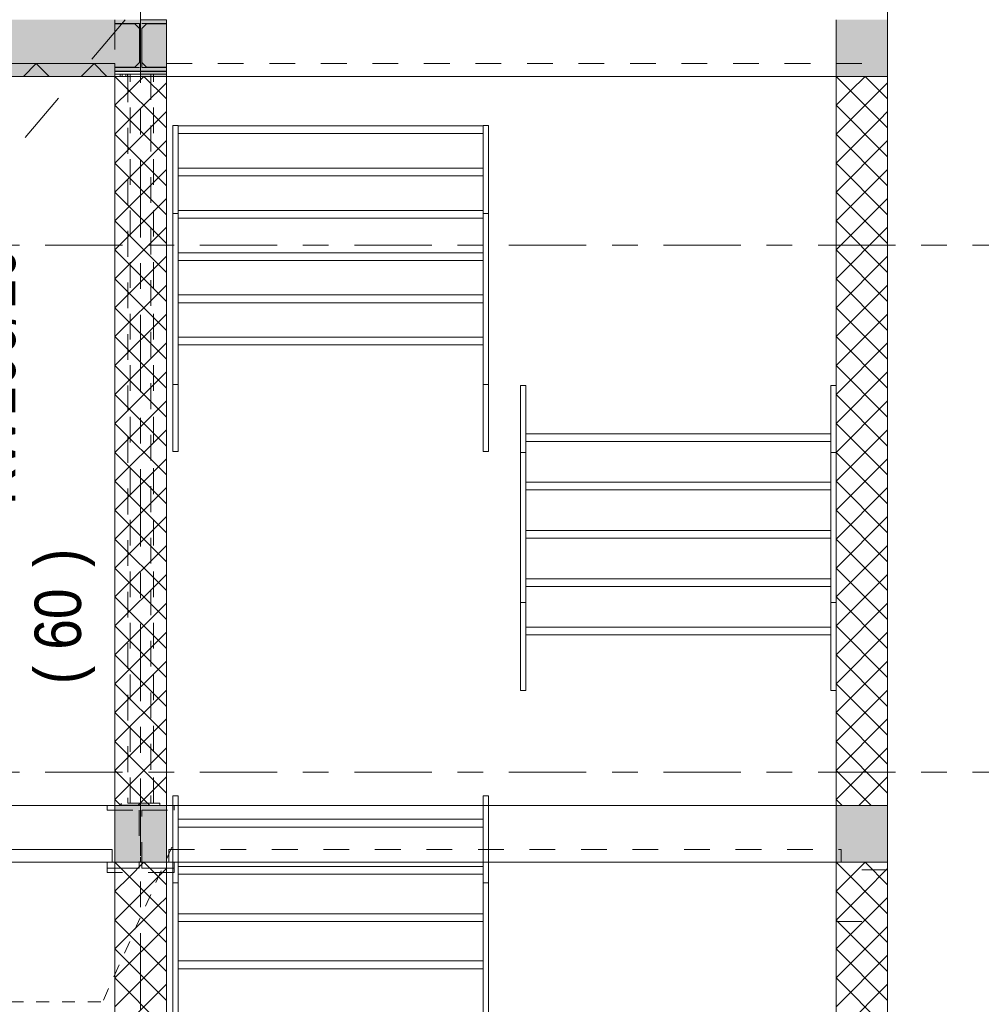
# Model space of a CAD drawing. Header units: millimetres. Extents: x -914 to -73, y -1403 to -809.
# Tile 76 of 79: x -190 to -153, y -944 to -906. Entities that reach past the tile are written whole.
import ezdxf

# ---------------------------------------------------------------- set-up
doc = ezdxf.new("R2010")
doc.units = ezdxf.units.MM
for name, pattern in [('XKITLINE00', [0]), ('XKITLINE01', [4, 1, -1, 1, -1]), ('XKITLINE02', [4, 2, -2]), ('XKITLINE03', [6, 3, -1, 1, -1]), ('XKITLINE04', [3, 0.5, -0.5, 0.5, -0.5, 0.5, -0.5])]:
    doc.linetypes.add(name, pattern=pattern)
for name, color, linetype, lineweight in [('Bout', 3, 'Continuous', 0), ('Onderdeel', 2, 'Continuous', 0), ('Onderdeel label', 2, 'Continuous', 0), ('Stramien', 4, 'Continuous', 0)]:
    doc.layers.add(name, color=color, linetype=linetype, lineweight=lineweight)
doc.styles.add('ARIAL', font='arial.ttf')

msp = doc.modelspace()

# ---------------------------------------------------------------- hatches: boundary and pattern name
at = {"layer": 'Onderdeel'}
for points in [[(-237.716, -908.314), (-237.716, -906.114), (-185.219, -906.114), (-185.219, -908.114), (-186.219, -908.114), (-186.22, -908.314)], [(-185.219, -908.314), (-185.219, -906.114), (-184.219, -906.114), (-184.219, -908.314)], [(-158.219, -908.314), (-158.219, -906.114), (-156.219, -906.114), (-156.219, -908.314)], [(-236.416, -908.314), (-236.416, -907.814), (-186.219, -907.814), (-186.219, -908.314)], [(-186.218, -938.814), (-186.218, -936.614), (-185.218, -936.614), (-185.218, -938.814)], [(-185.217, -938.814), (-185.217, -936.614), (-184.217, -936.614), (-184.217, -938.814)], [(-158.219, -938.814), (-158.219, -936.614), (-156.219, -936.614), (-156.219, -938.814)]]:
    msp.add_hatch(color=256, dxfattribs=at).paths.add_polyline_path(points, flags=17)

# ---------------------------------------------------------------- linework, layer by layer
at = {"layer": 'Bout', "linetype": 'XKITLINE00', "lineweight": 0}
for p, q in [((-186.007, -908.314), (-186.007, -908.224)), ((-185.949, -908.124), (-185.949, -908.114)), ((-185.938, -908.314), (-185.938, -908.224)), ((-185.799, -908.314), (-185.799, -908.224)), ((-185.789, -908.124), (-185.789, -908.114)), ((-185.73, -908.314), (-185.73, -908.224))]:
    msp.add_line(p, q, dxfattribs=at)
at = {"layer": 'Onderdeel', "linetype": 'XKITLINE01', "lineweight": 0}
for p, q in [((-184.219, -906.114), (-186.219, -906.114)), ((-186.219, -906.264), (-186.219, -906.114)), ((-186.219, -906.264), (-185.264, -906.264)), ((-185.444, -906.274), (-186.219, -906.274)), ((-186.219, -906.274), (-186.219, -907.954)), ((-185.444, -906.274), (-186.219, -906.274)), ((-186.219, -906.274), (-186.219, -907.954)), ((-185.264, -906.454), (-185.444, -906.274)), ((-185.264, -906.454), (-185.444, -906.274)), ((-185.264, -906.264), (-185.264, -907.964)), ((-185.264, -907.774), (-185.264, -906.454)), ((-185.264, -907.774), (-185.264, -906.454)), ((-185.219, -908.314), (-185.219, -906.114)), ((-185.219, -906.114), (-185.219, -908.114)), ((-185.174, -907.964), (-185.174, -906.264)), ((-185.174, -906.264), (-184.219, -906.264)), ((-184.994, -906.274), (-185.174, -906.454)), ((-184.994, -906.274), (-185.174, -906.454)), ((-185.174, -906.454), (-185.174, -907.774)), ((-185.174, -906.454), (-185.174, -907.774)), ((-184.219, -906.274), (-184.994, -906.274)), ((-184.219, -906.274), (-184.994, -906.274)), ((-184.219, -906.264), (-184.219, -906.114)), ((-184.219, -906.114), (-184.219, -908.314)), ((-184.219, -908.314), (-184.219, -906.114)), ((-184.219, -907.954), (-184.219, -906.274)), ((-184.219, -907.954), (-184.219, -906.274)), ((-158.219, -908.314), (-158.219, -906.114)), ((-156.219, -908.114), (-156.219, -906.114)), ((-186.219, -907.814), (-236.416, -907.814)), ((-236.416, -907.814), (-186.219, -907.814)), ((-186.219, -908.314), (-186.219, -907.814)), ((-186.219, -908.314), (-186.219, -907.814)), ((-186.219, -908.314), (-186.219, -907.814)), ((-186.219, -908.314), (-186.219, -907.814)), ((-186.219, -907.954), (-185.444, -907.954)), ((-186.219, -907.954), (-185.444, -907.954)), ((-185.264, -907.964), (-186.219, -907.964)), ((-186.219, -907.964), (-186.219, -908.114)), ((-185.444, -907.954), (-185.264, -907.774)), ((-185.444, -907.954), (-185.264, -907.774)), ((-185.174, -907.774), (-184.994, -907.954)), ((-185.174, -907.774), (-184.994, -907.954)), ((-184.219, -907.964), (-185.174, -907.964)), ((-184.994, -907.954), (-184.219, -907.954)), ((-184.994, -907.954), (-184.219, -907.954)), ((-184.219, -908.314), (-184.219, -907.814)), ((-184.219, -908.314), (-184.219, -907.814)), ((-184.219, -907.814), (-156.219, -907.814)), ((-184.219, -907.814), (-184.219, -908.314)), ((-184.219, -907.814), (-156.219, -907.814)), ((-184.219, -908.114), (-184.219, -907.964)), ((-156.219, -907.814), (-156.219, -908.314)), ((-156.219, -908.314), (-156.219, -907.814)), ((-156.219, -908.314), (-156.219, -907.814)), ((-236.416, -908.314), (-186.219, -908.314)), ((-236.416, -908.314), (-186.219, -908.314)), ((-186.219, -908.114), (-184.219, -908.114)), ((-186.219, -936.614), (-186.219, -908.314)), ((-184.719, -908.224), (-185.719, -908.224)), ((-185.719, -908.314), (-185.719, -936.524)), ((-185.619, -936.524), (-185.619, -908.224)), ((-185.219, -908.114), (-184.219, -908.114)), ((-184.219, -908.124), (-185.219, -908.124)), ((-185.219, -908.224), (-184.219, -908.224)), ((-184.219, -908.314), (-185.219, -908.314)), ((-184.819, -908.224), (-184.819, -936.524)), ((-184.719, -936.524), (-184.719, -908.224)), ((-184.218, -908.314), (-184.219, -908.114)), ((-184.219, -908.224), (-184.219, -908.124)), ((-158.219, -908.314), (-184.219, -908.314)), ((-184.219, -908.314), (-184.219, -936.614)), ((-184.219, -908.314), (-184.219, -908.314)), ((-184.219, -936.614), (-184.219, -908.314)), ((-184.219, -908.314), (-156.223, -908.314)), ((-156.219, -908.314), (-184.219, -908.314)), ((-184.219, -908.314), (-156.219, -908.314)), ((-158.219, -936.614), (-158.219, -908.314)), ((-158.219, -908.314), (-158.219, -908.314)), ((-158.219, -936.614), (-158.219, -908.314)), ((-156.223, -908.314), (-156.219, -908.114)), ((-156.223, -908.314), (-156.219, -908.114)), ((-183.967, -920.272), (-183.967, -910.218)), ((-183.767, -920.272), (-183.767, -910.218)), ((-183.767, -910.235), (-183.767, -910.535)), ((-171.917, -920.272), (-171.917, -910.217)), ((-171.917, -910.235), (-171.917, -910.535)), ((-171.717, -920.272), (-171.717, -910.217)), ((-183.767, -912.176), (-183.767, -911.876)), ((-183.767, -911.876), (-183.767, -911.876)), ((-171.917, -912.176), (-171.917, -911.876)), ((-183.767, -913.517), (-183.767, -913.817)), ((-183.767, -913.817), (-183.767, -913.517)), ((-183.767, -913.517), (-183.767, -913.517)), ((-183.767, -913.517), (-183.767, -913.517)), ((-171.917, -913.817), (-171.917, -913.517)), ((-171.917, -913.817), (-171.917, -913.517)), ((-183.767, -913.817), (-183.767, -913.817)), ((-183.767, -913.817), (-183.767, -913.817)), ((-183.767, -915.157), (-183.767, -915.457)), ((-183.767, -915.457), (-183.767, -915.157)), ((-183.767, -915.157), (-183.767, -915.157)), ((-183.767, -915.157), (-183.767, -915.157)), ((-171.917, -915.457), (-171.917, -915.157)), ((-171.917, -915.457), (-171.917, -915.157)), ((-183.767, -915.457), (-183.767, -915.457)), ((-183.767, -915.457), (-183.767, -915.457)), ((-183.767, -916.798), (-183.767, -917.098)), ((-183.767, -917.098), (-183.767, -916.798)), ((-183.767, -916.798), (-183.767, -916.798)), ((-183.767, -916.798), (-183.767, -916.798)), ((-183.767, -917.098), (-183.767, -917.098)), ((-183.767, -917.098), (-183.767, -917.098)), ((-171.917, -917.098), (-171.917, -916.798)), ((-171.917, -917.098), (-171.917, -916.798)), ((-183.767, -918.739), (-183.767, -918.439)), ((-171.917, -918.739), (-171.917, -918.439)), ((-183.967, -922.872), (-183.967, -920.272)), ((-183.967, -920.272), (-183.767, -920.272)), ((-183.967, -922.872), (-183.967, -920.272)), ((-183.967, -920.272), (-183.767, -920.272)), ((-183.967, -922.872), (-183.967, -920.272)), ((-183.767, -920.272), (-183.767, -922.872)), ((-183.767, -922.872), (-183.767, -920.272)), ((-183.767, -922.872), (-183.767, -920.272)), ((-171.917, -920.272), (-171.717, -920.272)), ((-171.917, -922.872), (-171.917, -920.272)), ((-171.717, -920.272), (-171.917, -920.272)), ((-171.917, -920.272), (-171.917, -922.872)), ((-171.917, -922.872), (-171.917, -920.272)), ((-171.717, -920.272), (-171.717, -922.872)), ((-171.717, -922.872), (-171.717, -920.272)), ((-171.717, -922.872), (-171.717, -920.272)), ((-170.469, -922.914), (-170.469, -920.314)), ((-170.269, -920.314), (-170.269, -922.914)), ((-158.419, -920.314), (-158.419, -922.914)), ((-158.219, -920.314), (-158.219, -928.729)), ((-158.219, -922.914), (-158.219, -920.314)), ((-170.269, -922.489), (-170.269, -922.189)), ((-158.419, -922.489), (-158.419, -922.189)), ((-183.967, -922.872), (-183.967, -922.872)), ((-171.917, -922.872), (-171.917, -922.872)), ((-171.917, -922.872), (-171.917, -922.872)), ((-170.469, -922.914), (-170.269, -922.914)), ((-170.269, -922.914), (-170.469, -922.914)), ((-158.419, -922.914), (-158.219, -922.914)), ((-158.419, -922.914), (-158.219, -922.914)), ((-170.269, -924.364), (-170.269, -924.064)), ((-158.419, -924.364), (-158.419, -924.064)), ((-170.269, -926.239), (-170.269, -925.939)), ((-158.419, -926.239), (-158.419, -925.939)), ((-170.269, -928.114), (-170.269, -927.814)), ((-158.419, -928.114), (-158.419, -927.814)), ((-183.921, -936.614), (-186.521, -936.614)), ((-186.521, -936.614), (-186.521, -936.789)), ((-185.219, -936.614), (-186.219, -936.614)), ((-186.218, -936.614), (-186.219, -936.614)), ((-184.469, -936.524), (-185.969, -936.524)), ((-185.969, -936.524), (-185.969, -936.604)), ((-185.969, -936.524), (-185.969, -936.604)), ((-185.969, -936.604), (-184.469, -936.604)), ((-185.719, -936.524), (-184.719, -936.524)), ((-185.221, -936.614), (-185.219, -936.614)), ((-185.22, -936.614), (-185.22, -938.814)), ((-185.219, -936.614), (-157.219, -936.614)), ((-184.469, -936.604), (-184.469, -936.524)), ((-184.469, -936.604), (-184.469, -936.524)), ((-184.217, -936.614), (-184.219, -936.614)), ((-184.219, -936.614), (-184.219, -936.614)), ((-184.218, -936.614), (-184.217, -936.614)), ((-184.218, -938.814), (-184.218, -936.614)), ((-184.218, -938.814), (-184.218, -936.614)), ((-183.767, -936.614), (-183.967, -936.614)), ((-183.767, -936.614), (-183.967, -936.614)), ((-183.921, -936.789), (-183.921, -936.614)), ((-171.717, -936.614), (-171.917, -936.614)), ((-171.717, -936.614), (-171.917, -936.614)), ((-158.219, -936.614), (-158.219, -936.614)), ((-158.219, -938.814), (-158.219, -936.614)), ((-158.219, -938.814), (-158.219, -936.614)), ((-156.219, -936.614), (-156.219, -938.814)), ((-156.219, -936.614), (-156.219, -936.614)), ((-156.219, -936.614), (-156.219, -938.814)), ((-186.521, -936.789), (-185.271, -936.789)), ((-185.271, -936.789), (-185.271, -939.039)), ((-185.171, -939.039), (-185.171, -936.789)), ((-185.171, -936.789), (-183.921, -936.789)), ((-236.416, -938.314), (-186.319, -938.314)), ((-186.32, -938.314), (-186.319, -938.314)), ((-186.319, -938.314), (-186.32, -938.314)), ((-186.319, -938.814), (-186.319, -938.314)), ((-186.319, -938.314), (-186.319, -938.814)), ((-184.121, -938.814), (-184.121, -938.314)), ((-184.121, -938.814), (-184.121, -938.314)), ((-184.121, -938.314), (-158.019, -938.314)), ((-184.121, -938.314), (-184.121, -938.814)), ((-184.121, -938.314), (-158.019, -938.314)), ((-158.019, -938.314), (-158.019, -938.814)), ((-158.019, -938.814), (-158.019, -938.314)), ((-158.019, -938.814), (-158.019, -938.314)), ((-236.416, -938.814), (-186.319, -938.814)), ((-186.519, -938.814), (-186.519, -938.814)), ((-185.269, -938.814), (-186.519, -938.814)), ((-186.319, -938.814), (-186.32, -938.814)), ((-186.319, -938.814), (-186.32, -938.814)), ((-185.22, -938.814), (-186.218, -938.814)), ((-185.269, -938.814), (-185.269, -938.814)), ((-185.269, -939.039), (-185.269, -938.814)), ((-185.22, -938.814), (-185.219, -938.814)), ((-185.171, -938.814), (-185.171, -938.814)), ((-185.171, -938.814), (-185.171, -939.039)), ((-183.921, -938.814), (-185.171, -938.814)), ((-185.171, -938.814), (-185.171, -938.814)), ((-185.171, -938.814), (-183.921, -938.814)), ((-184.218, -986.114), (-184.218, -938.814)), ((-184.218, -938.814), (-184.217, -938.814)), ((-184.217, -938.814), (-184.218, -938.814)), ((-184.218, -986.114), (-184.218, -938.814)), ((-184.218, -938.814), (-184.218, -938.814)), ((-184.218, -938.814), (-184.218, -986.114)), ((-184.218, -986.114), (-184.218, -938.814)), ((-184.218, -938.814), (-184.217, -938.814)), ((-184.218, -938.814), (-184.217, -938.814)), ((-158.019, -938.814), (-184.121, -938.814)), ((-184.121, -938.814), (-158.019, -938.814)), ((-183.767, -938.814), (-183.967, -938.814)), ((-183.767, -938.814), (-183.967, -938.814)), ((-183.921, -938.814), (-183.921, -938.814)), ((-183.921, -939.039), (-183.921, -938.814)), ((-171.717, -938.814), (-171.917, -938.814)), ((-171.717, -938.814), (-171.917, -938.814)), ((-158.219, -938.814), (-158.219, -986.114)), ((-156.219, -938.814), (-156.219, -938.814)), ((-186.521, -939.039), (-186.521, -939.039)), ((-186.519, -939.039), (-186.519, -939.039)), ((-186.519, -939.039), (-185.271, -939.039)), ((-185.269, -939.039), (-186.218, -939.039)), ((-183.921, -939.214), (-186.218, -939.214)), ((-185.269, -939.039), (-185.269, -939.039)), ((-185.171, -939.039), (-185.171, -939.039)), ((-185.171, -939.039), (-183.921, -939.039)), ((-183.921, -939.039), (-185.171, -939.039)), ((-183.921, -939.039), (-183.921, -939.039)), ((-183.921, -939.214), (-183.921, -939.039)), ((-183.767, -939.28), (-183.767, -938.98)), ((-171.917, -939.28), (-171.917, -938.98)), ((-156.219, -939.114), (-158.219, -939.114)), ((-158.219, -939.114), (-158.219, -941.114)), ((-156.219, -941.114), (-156.219, -939.114)), ((-183.767, -941.114), (-183.767, -940.814)), ((-171.917, -941.114), (-171.917, -940.814)), ((-158.219, -941.114), (-156.219, -941.114)), ((-158.219, -941.114), (-156.219, -941.114)), ((-183.767, -942.947), (-183.767, -942.647)), ((-171.917, -942.947), (-171.917, -942.647))]:
    msp.add_line(p, q, dxfattribs=at)
at = {"layer": 'Onderdeel', "linetype": 'XKITLINE00', "lineweight": 0}
for p, q in [((-184.219, -906.114), (-184.219, -908.314)), ((-158.219, -906.114), (-158.219, -908.314)), ((-156.219, -908.314), (-156.219, -906.114)), ((-236.416, -907.814), (-186.219, -907.814)), ((-189.77, -908.314), (-189.27, -907.814)), ((-188.77, -908.314), (-189.27, -907.814)), ((-187.525, -908.314), (-187.025, -907.814)), ((-186.525, -908.314), (-187.025, -907.814)), ((-186.219, -907.814), (-186.219, -908.314)), ((-186.219, -908.314), (-236.416, -908.314)), ((-186.219, -908.114), (-185.219, -908.114)), ((-186.219, -908.124), (-186.219, -908.224)), ((-185.219, -908.124), (-186.219, -908.124)), ((-185.219, -908.224), (-186.219, -908.224)), ((-186.219, -908.314), (-186.219, -908.314)), ((-186.219, -908.314), (-186.219, -908.314)), ((-184.219, -910.314), (-186.219, -908.314)), ((-186.219, -908.314), (-186.219, -908.314)), ((-186.219, -908.314), (-186.219, -908.314)), ((-184.219, -908.314), (-186.219, -908.314)), ((-186.219, -936.614), (-186.219, -908.314)), ((-185.719, -908.224), (-185.719, -908.314)), ((-185.657, -908.875), (-185.096, -908.314)), ((-185.219, -908.114), (-185.219, -908.114)), ((-185.219, -908.314), (-185.219, -908.114)), ((-185.219, -908.314), (-185.219, -908.314)), ((-184.219, -909.191), (-185.096, -908.314)), ((-184.219, -908.314), (-184.219, -908.314)), ((-184.219, -908.314), (-184.219, -936.614)), ((-184.219, -908.314), (-184.219, -908.314)), ((-184.219, -908.314), (-158.219, -908.314)), ((-158.219, -908.314), (-158.219, -908.314)), ((-158.219, -908.314), (-158.219, -908.314)), ((-156.219, -910.314), (-158.219, -908.314)), ((-158.219, -908.314), (-158.219, -908.314)), ((-158.219, -908.314), (-156.219, -908.314)), ((-158.219, -908.314), (-158.219, -936.614)), ((-158.219, -908.314), (-156.219, -908.314)), ((-157.657, -908.875), (-157.096, -908.314)), ((-156.219, -909.191), (-157.096, -908.314)), ((-156.219, -936.614), (-156.219, -908.314)), ((-185.096, -909.436), (-184.219, -908.559)), ((-157.096, -909.436), (-156.219, -908.559)), ((-186.219, -909.436), (-185.657, -908.875)), ((-158.219, -909.436), (-157.657, -908.875)), ((-186.219, -910.559), (-185.096, -909.436)), ((-184.219, -911.436), (-186.219, -909.436)), ((-158.219, -910.559), (-157.096, -909.436)), ((-156.219, -911.436), (-158.219, -909.436)), ((-184.535, -909.997), (-184.219, -909.681)), ((-156.535, -909.997), (-156.219, -909.681)), ((-186.219, -911.681), (-184.535, -909.997)), ((-183.967, -910.218), (-183.767, -910.218)), ((-183.967, -913.634), (-183.967, -910.218)), ((-183.767, -910.218), (-183.767, -913.634)), ((-171.917, -910.235), (-183.767, -910.235)), ((-183.767, -910.535), (-183.767, -910.235)), ((-171.917, -910.217), (-171.717, -910.217)), ((-171.917, -913.634), (-171.917, -910.217)), ((-171.917, -910.535), (-171.917, -910.235)), ((-171.717, -910.217), (-171.717, -913.634)), ((-158.219, -911.681), (-156.535, -909.997)), ((-184.219, -912.559), (-186.219, -910.559)), ((-171.917, -910.535), (-183.767, -910.535)), ((-156.219, -912.559), (-158.219, -910.559)), ((-186.219, -912.804), (-184.219, -910.804)), ((-158.219, -912.804), (-156.219, -910.804)), ((-184.219, -913.681), (-186.219, -911.681)), ((-156.219, -913.681), (-158.219, -911.681)), ((-186.219, -913.926), (-184.219, -911.926)), ((-183.767, -911.876), (-183.767, -911.876)), ((-183.767, -911.876), (-171.917, -911.876)), ((-183.767, -912.176), (-183.767, -911.876)), ((-171.917, -912.176), (-183.767, -912.176)), ((-171.917, -912.176), (-171.917, -911.876)), ((-171.917, -912.176), (-171.917, -912.176)), ((-158.219, -913.926), (-156.219, -911.926)), ((-184.219, -914.804), (-186.219, -912.804)), ((-156.219, -914.804), (-158.219, -912.804)), ((-186.219, -915.049), (-184.219, -913.049)), ((-158.219, -915.049), (-156.219, -913.049)), ((-183.767, -913.634), (-183.967, -913.634)), ((-183.967, -922.872), (-183.967, -913.634)), ((-171.917, -913.517), (-183.767, -913.517)), ((-183.767, -922.872), (-183.767, -913.634)), ((-171.717, -913.634), (-171.917, -913.634)), ((-171.917, -922.872), (-171.917, -913.634)), ((-171.717, -922.872), (-171.717, -913.634)), ((-184.219, -915.926), (-186.219, -913.926)), ((-183.767, -913.817), (-171.917, -913.817)), ((-156.219, -915.926), (-158.219, -913.926)), ((-186.219, -916.171), (-184.219, -914.171)), ((-158.219, -916.171), (-156.219, -914.171)), ((-184.219, -917.049), (-186.219, -915.049)), ((-171.917, -915.157), (-183.767, -915.157)), ((-156.219, -917.049), (-158.219, -915.049)), ((-186.219, -917.294), (-184.219, -915.294)), ((-183.767, -915.457), (-171.917, -915.457)), ((-158.219, -917.294), (-156.219, -915.294)), ((-184.219, -918.171), (-186.219, -916.171)), ((-156.219, -918.171), (-158.219, -916.171)), ((-186.219, -918.416), (-184.219, -916.416)), ((-158.219, -918.416), (-156.219, -916.416)), ((-171.917, -916.798), (-183.767, -916.798)), ((-183.767, -917.098), (-171.917, -917.098)), ((-184.219, -919.294), (-186.219, -917.294)), ((-186.219, -919.539), (-184.219, -917.539)), ((-156.219, -919.294), (-158.219, -917.294)), ((-158.219, -919.539), (-156.219, -917.539)), ((-184.219, -920.416), (-186.219, -918.416)), ((-186.219, -920.661), (-184.219, -918.661)), ((-183.767, -918.439), (-171.917, -918.439)), ((-156.219, -920.416), (-158.219, -918.416)), ((-158.219, -920.661), (-156.219, -918.661)), ((-183.767, -918.739), (-171.917, -918.739)), ((-184.219, -921.539), (-186.219, -919.539)), ((-186.219, -921.784), (-184.219, -919.784)), ((-156.219, -921.539), (-158.219, -919.539)), ((-158.219, -921.784), (-156.219, -919.784)), ((-170.469, -920.314), (-170.469, -932.145)), ((-170.269, -920.314), (-170.469, -920.314)), ((-170.469, -920.314), (-170.269, -920.314)), ((-170.269, -920.314), (-170.269, -932.145)), ((-158.419, -932.145), (-158.419, -920.314)), ((-158.419, -920.314), (-158.219, -920.314)), ((-158.219, -920.314), (-158.419, -920.314)), ((-184.219, -922.661), (-186.219, -920.661)), ((-186.219, -922.906), (-184.219, -920.906)), ((-156.219, -922.661), (-158.219, -920.661)), ((-158.219, -922.906), (-156.219, -920.906)), ((-184.219, -923.784), (-186.219, -921.784)), ((-186.219, -924.029), (-184.219, -922.029)), ((-156.219, -923.784), (-158.219, -921.784)), ((-158.219, -924.029), (-156.219, -922.029)), ((-158.419, -922.189), (-170.269, -922.189)), ((-158.419, -922.489), (-170.269, -922.489)), ((-183.767, -922.872), (-183.967, -922.872)), ((-183.767, -922.872), (-183.967, -922.872)), ((-171.717, -922.872), (-171.917, -922.872)), ((-171.717, -922.872), (-171.917, -922.872)), ((-184.219, -924.906), (-186.219, -922.906)), ((-186.219, -925.152), (-184.219, -923.152)), ((-156.219, -924.906), (-158.219, -922.906)), ((-158.219, -925.152), (-156.219, -923.152)), ((-184.219, -926.029), (-186.219, -924.029)), ((-156.219, -926.029), (-158.219, -924.029)), ((-186.219, -926.274), (-184.219, -924.274)), ((-158.419, -924.064), (-170.269, -924.064)), ((-158.419, -924.364), (-170.269, -924.364)), ((-158.219, -926.274), (-156.219, -924.274)), ((-184.219, -927.152), (-186.219, -925.152)), ((-156.219, -927.152), (-158.219, -925.152)), ((-186.219, -927.397), (-184.219, -925.397)), ((-158.219, -927.397), (-156.219, -925.397)), ((-158.419, -925.939), (-170.269, -925.939)), ((-184.219, -928.274), (-186.219, -926.274)), ((-158.419, -926.239), (-170.269, -926.239)), ((-156.219, -928.274), (-158.219, -926.274)), ((-186.219, -928.519), (-184.219, -926.519)), ((-158.219, -928.519), (-156.219, -926.519)), ((-184.219, -929.397), (-186.219, -927.397)), ((-156.219, -929.397), (-158.219, -927.397)), ((-186.219, -929.642), (-184.219, -927.642)), ((-158.419, -927.814), (-170.269, -927.814)), ((-158.219, -929.642), (-156.219, -927.642)), ((-158.419, -928.114), (-170.269, -928.114)), ((-184.219, -930.519), (-186.219, -928.519)), ((-156.219, -930.519), (-158.219, -928.519)), ((-186.219, -930.764), (-184.219, -928.764)), ((-170.469, -928.729), (-170.269, -928.729)), ((-158.419, -928.729), (-158.219, -928.729)), ((-158.219, -928.729), (-158.219, -932.145)), ((-158.219, -930.764), (-156.219, -928.764)), ((-184.219, -931.642), (-186.219, -929.642)), ((-158.419, -929.689), (-170.269, -929.689)), ((-170.269, -929.689), (-170.269, -929.989)), ((-158.419, -929.989), (-158.419, -929.689)), ((-156.219, -931.642), (-158.219, -929.642)), ((-186.219, -931.887), (-184.219, -929.887)), ((-158.419, -929.989), (-170.269, -929.989)), ((-158.219, -931.887), (-156.219, -929.887)), ((-184.219, -932.764), (-186.219, -930.764)), ((-156.219, -932.764), (-158.219, -930.764)), ((-186.219, -933.009), (-184.219, -931.009)), ((-158.219, -933.009), (-156.219, -931.009)), ((-184.219, -933.887), (-186.219, -931.887)), ((-156.219, -933.887), (-158.219, -931.887)), ((-186.219, -934.132), (-184.219, -932.132)), ((-170.269, -932.145), (-170.469, -932.145)), ((-158.419, -932.145), (-158.219, -932.145)), ((-158.219, -934.132), (-156.219, -932.132)), ((-184.219, -935.009), (-186.219, -933.009)), ((-156.219, -935.009), (-158.219, -933.009)), ((-186.219, -935.254), (-184.219, -933.254)), ((-158.219, -935.254), (-156.219, -933.254)), ((-184.219, -936.132), (-186.219, -934.132)), ((-156.219, -936.132), (-158.219, -934.132)), ((-186.219, -936.377), (-184.219, -934.377)), ((-158.219, -936.377), (-156.219, -934.377)), ((-184.859, -936.614), (-186.219, -935.254)), ((-185.333, -936.614), (-184.219, -935.499)), ((-156.859, -936.614), (-158.219, -935.254)), ((-157.333, -936.614), (-156.219, -935.499)), ((-183.967, -939.613), (-183.967, -936.232)), ((-183.967, -936.232), (-183.767, -936.232)), ((-183.767, -936.232), (-183.767, -939.613)), ((-171.917, -939.613), (-171.917, -936.232)), ((-171.917, -936.232), (-171.717, -936.232)), ((-171.717, -936.232), (-171.717, -939.613)), ((-186.219, -936.614), (-190.22, -936.614)), ((-185.982, -936.614), (-186.219, -936.377)), ((-184.219, -936.614), (-186.219, -936.614)), ((-186.219, -936.614), (-186.219, -938.814)), ((-185.218, -936.614), (-186.218, -936.614)), ((-186.218, -936.614), (-186.218, -938.814)), ((-185.217, -936.614), (-184.217, -936.614)), ((-184.219, -936.614), (-184.219, -936.614)), ((-183.967, -936.614), (-184.217, -936.614)), ((-183.967, -936.614), (-184.217, -936.614)), ((-184.217, -936.614), (-184.217, -938.814)), ((-171.917, -936.614), (-183.767, -936.614)), ((-171.917, -936.614), (-183.767, -936.614)), ((-171.717, -936.614), (-158.219, -936.614)), ((-158.219, -936.614), (-171.717, -936.614)), ((-157.982, -936.614), (-158.219, -936.377)), ((-158.219, -936.614), (-156.219, -936.614)), ((-158.219, -936.614), (-158.219, -936.614)), ((-158.219, -936.614), (-156.219, -936.614)), ((-158.219, -938.814), (-158.219, -936.614)), ((-156.219, -938.814), (-156.219, -936.614)), ((-171.917, -937.147), (-183.767, -937.147)), ((-183.767, -937.147), (-183.767, -937.447)), ((-171.917, -937.447), (-171.917, -937.147)), ((-171.917, -937.447), (-183.767, -937.447)), ((-186.32, -938.314), (-190.22, -938.314)), ((-186.32, -938.814), (-186.32, -938.314)), ((-186.32, -938.814), (-190.22, -938.814)), ((-186.519, -938.814), (-186.519, -939.039)), ((-186.218, -938.814), (-186.32, -938.814)), ((-186.219, -938.814), (-186.218, -938.814)), ((-186.218, -938.814), (-186.218, -938.814)), ((-186.218, -938.814), (-186.218, -938.814)), ((-184.218, -940.814), (-186.218, -938.814)), ((-186.218, -938.814), (-186.218, -938.814)), ((-184.218, -938.814), (-186.218, -938.814)), ((-186.218, -986.114), (-186.218, -938.814)), ((-186.218, -938.814), (-185.218, -938.814)), ((-185.657, -939.375), (-185.095, -938.814)), ((-184.217, -938.814), (-185.217, -938.814)), ((-184.218, -939.691), (-185.095, -938.814)), ((-184.218, -986.114), (-184.218, -938.814)), ((-183.967, -938.814), (-184.217, -938.814)), ((-183.967, -938.814), (-184.217, -938.814)), ((-171.917, -938.814), (-183.767, -938.814)), ((-171.917, -938.814), (-183.767, -938.814)), ((-158.219, -938.814), (-171.717, -938.814)), ((-158.219, -938.814), (-171.717, -938.814)), ((-158.219, -938.814), (-158.219, -938.814)), ((-158.219, -938.814), (-158.219, -938.814)), ((-156.219, -940.814), (-158.219, -938.814)), ((-158.219, -938.814), (-158.219, -938.814)), ((-158.219, -938.814), (-158.219, -986.114)), ((-156.219, -938.814), (-158.219, -938.814)), ((-156.219, -938.814), (-158.219, -938.814)), ((-157.657, -939.375), (-157.096, -938.814)), ((-156.219, -939.691), (-157.096, -938.814)), ((-156.219, -986.114), (-156.219, -938.814)), ((-156.219, -938.814), (-156.219, -938.814)), ((-186.521, -939.039), (-186.519, -939.039)), ((-186.521, -939.214), (-186.521, -939.039)), ((-186.218, -939.214), (-186.521, -939.214)), ((-186.218, -939.039), (-186.519, -939.039)), ((-185.095, -939.936), (-184.218, -939.059)), ((-183.767, -938.98), (-171.917, -938.98)), ((-183.767, -939.28), (-171.917, -939.28)), ((-157.096, -939.936), (-156.219, -939.059)), ((-186.218, -939.936), (-185.657, -939.375)), ((-183.767, -939.613), (-183.967, -939.613)), ((-183.967, -939.613), (-183.967, -948.914)), ((-183.767, -948.914), (-183.767, -939.613)), ((-171.717, -939.613), (-171.917, -939.613)), ((-171.917, -939.613), (-171.917, -948.914)), ((-171.717, -948.914), (-171.717, -939.613)), ((-158.219, -939.936), (-157.657, -939.375)), ((-186.218, -941.059), (-185.095, -939.936)), ((-184.218, -941.936), (-186.218, -939.936)), ((-158.219, -941.059), (-157.096, -939.936)), ((-156.219, -941.936), (-158.219, -939.936)), ((-184.534, -940.497), (-184.218, -940.181)), ((-156.535, -940.497), (-156.219, -940.181)), ((-186.218, -942.181), (-184.534, -940.497)), ((-183.767, -940.814), (-171.917, -940.814)), ((-158.219, -942.181), (-156.535, -940.497)), ((-184.218, -943.059), (-186.218, -941.059)), ((-183.767, -941.114), (-171.917, -941.114)), ((-156.219, -943.059), (-158.219, -941.059)), ((-186.218, -943.304), (-184.218, -941.304)), ((-158.219, -943.304), (-156.219, -941.304)), ((-184.218, -944.181), (-186.218, -942.181)), ((-156.219, -944.181), (-158.219, -942.181)), ((-186.218, -944.426), (-184.218, -942.426)), ((-183.767, -942.647), (-171.917, -942.647)), ((-158.219, -944.426), (-156.219, -942.426)), ((-183.767, -942.947), (-171.917, -942.947)), ((-184.218, -945.304), (-186.218, -943.304)), ((-156.219, -945.304), (-158.219, -943.304)), ((-186.218, -945.549), (-184.218, -943.549)), ((-158.219, -945.549), (-156.219, -943.549))]:
    msp.add_line(p, q, dxfattribs=at)
at = {"layer": 'Onderdeel label', "linetype": 'XKITLINE02', "lineweight": 0}
msp.add_line((-185.816, -906.118), (-194.564, -916.406), dxfattribs=at)
at = {"layer": 'Onderdeel label', "linetype": 'XKITLINE04', "lineweight": 0}
for p in [(-184.012, -938.235), (-209.27, -944.231)]:
    msp.add_line(p, (-186.691, -944.231), dxfattribs=at)
at = {"layer": 'Stramien', "linetype": 'XKITLINE03', "lineweight": 0}
for p, q in [((-185.219, -1046.564), (-185.219, -840.314)), ((-156.219, -1046.564), (-156.219, -840.314)), ((-398.919, -914.864), (-136.219, -914.864)), ((-398.919, -935.314), (-136.219, -935.314))]:
    msp.add_line(p, q, dxfattribs=at)

# ---------------------------------------------------------------- texts
at = {"layer": 'Onderdeel label', "style": 'ARIAL', "width": 0.85}
for s, p in [('KW100/10', (-190.084, -924.961)), (')', (-187.534, -927.355)), ('60', (-187.534, -930.566)), ('(', (-187.534, -931.904))]:
    msp.add_text(s, height=1.8, rotation=90.0002, dxfattribs=at).set_placement(p)

doc.saveas('drawing.dxf')
